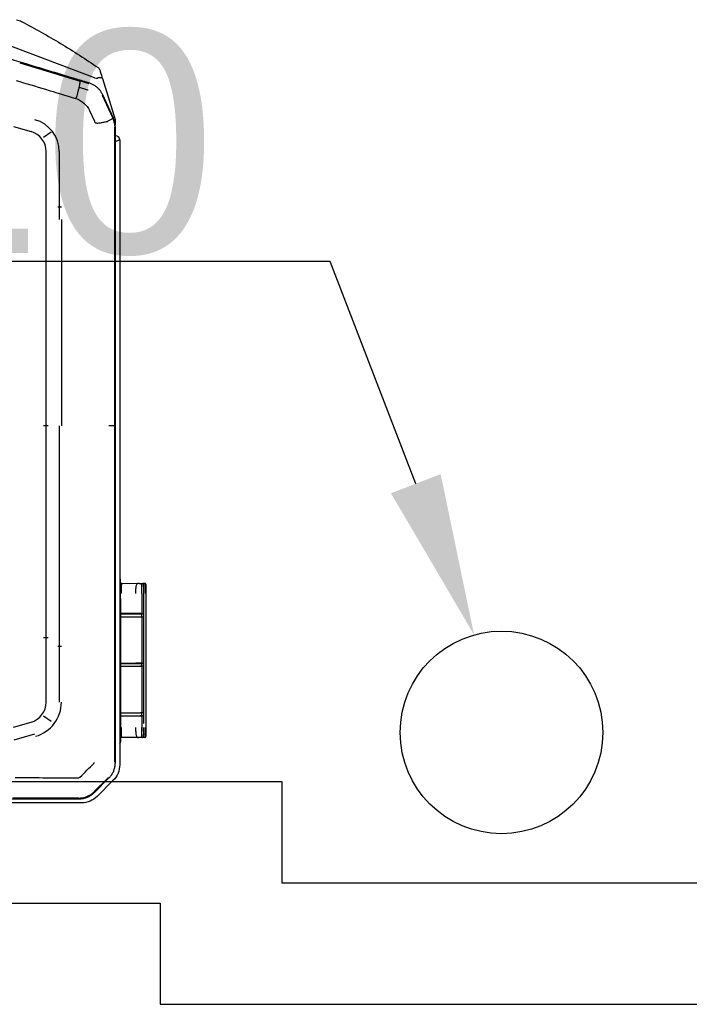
# Model space of a CAD drawing. Header units: millimetres. Extents: x 22250 to 51280, y -5012 to 7692.
# Tile 47 of 182: x 32157 to 32190, y 3493 to 3542. Entities that reach past the tile are written whole.
import ezdxf
from ezdxf import colors
from ezdxf.entities.mleader import LeaderData, LeaderLine
from ezdxf.math import Vec2, Vec3

# ---------------------------------------------------------------- set-up
doc = ezdxf.new("R2010")
doc.units = ezdxf.units.MM
doc.layers.add('E_podklad', color=252, linetype='Continuous')
doc.styles.get("Standard").update_dxf_attribs({"font": 'arial.ttf'})
doc.linetypes.add('BATTING', pattern='A,0.0001,-0.1,[134,ltypeshp.shx,S=0.1,R=0,X=-0.1,Y=0],-0.2,[134,ltypeshp.shx,S=0.1,R=180,X=0.1,Y=0],-0.1', length=0.4001)

# ---------------------------------------------------------------- blocks, each defined once
blk = doc.blocks.new('A$C557f46fc')
at = {"linetype": 'Continuous'}
for p, q in [((41.189, 122.746), (48.268, 122.746)), ((38.065, 120.516), (39.662, 122.113)), ((39.914, 121.71), (38.495, 120.291)), ((38.591, 120.294), (39.939, 121.639)), ((40.639, 122.12), (40.615, 122.176)), ((221.597, 122.343), (41.441, 122.343)), ((41.479, 122.274), (41.532, 122.274)), ((41.531, 122.272), (47.979, 122.261)), ((38.081, 119.567), (38.028, 119.589)), ((38.591, 120.294), (38.551, 120.254)), ((37.432, 57.282), (37.432, 118.989)), ((37.862, 118.764), (37.862, 56.037)), ((37.927, 118.741), (37.927, 85.523)), ((37.345, 114.908), (37.345, 116.708)), ((34.944, 116.283), (35.154, 116.286)), ((35.156, 116.286), (35.154, 116.286)), ((35.673, 116.29), (37.246, 116.307)), ((37.345, 115.907), (37.285, 115.907)), ((47.852, 116.529), (45.797, 115.942)), ((34.845, 102.078), (34.845, 115.297)), ((35.082, 102.077), (35.078, 114.9)), ((35.08, 114.144), (35.079, 114.9)), ((35.228, 115.299), (35.229, 114.146)), ((35.254, 114.158), (35.253, 115.297)), ((37.345, 102.568), (37.345, 114.908)), ((47.916, 115.285), (46.18, 114.789)), ((35.111, 114.144), (35.08, 114.144)), ((35.081, 109.243), (35.08, 113.844)), ((35.111, 113.844), (35.08, 113.844)), ((35.232, 114.146), (35.242, 114.156)), ((35.234, 114.143), (35.234, 113.843)), ((35.255, 109.257), (35.254, 113.843)), ((37.345, 114.143), (35.373, 114.143)), ((37.345, 113.843), (35.374, 113.843)), ((37.295, 114.157), (35.842, 114.165)), ((44.208, 114.7), (44.966, 114.18)), ((43.396, 107.302), (43.396, 112.796)), ((44.696, 112.796), (44.696, 107.302)), ((35.113, 109.243), (35.081, 109.243)), ((35.081, 108.971), (35.113, 108.971)), ((35.083, 104.37), (35.081, 108.971)), ((35.233, 109.246), (35.243, 109.255)), ((35.243, 108.959), (35.233, 108.969)), ((35.235, 109.243), (35.236, 108.972)), ((35.256, 104.371), (35.255, 108.957)), ((37.345, 109.242), (35.375, 109.242)), ((37.345, 108.972), (35.375, 108.972)), ((37.295, 109.256), (35.843, 109.264)), ((37.295, 108.958), (35.843, 108.95)), ((43.181, 107.302), (43.549, 107.302)), ((43.396, 106.428), (43.396, 107.302)), ((44.696, 107.302), (44.696, 106.428)), ((43.396, 85.523), (43.396, 106.428)), ((44.969, 106.428), (44.503, 106.428)), ((44.696, 106.428), (44.696, 85.523)), ((35.083, 104.37), (35.114, 104.371)), ((35.083, 104.07), (35.114, 104.07)), ((35.083, 102.077), (35.083, 104.07)), ((35.235, 104.068), (35.245, 104.058)), ((35.237, 104.371), (35.237, 104.071)), ((35.257, 102.078), (35.257, 104.057)), ((37.345, 104.372), (35.376, 104.371)), ((37.345, 104.071), (35.376, 104.071)), ((35.845, 104.05), (37.295, 104.057)), ((37.345, 102.568), (37.345, 100.768)), ((37.285, 101.468), (37.345, 101.468)), ((35.159, 101.09), (34.944, 101.092)), ((34.944, 101.092), (35.16, 101.089)), ((37.246, 101.069), (35.677, 101.085)), ((37.246, 101.069), (35.678, 101.085)), ((37.927, 85.523), (37.927, 61.143)), ((43.181, 65.144), (43.181, 85.523)), ((44.503, 85.523), (44.969, 85.523)), ((44.696, 85.523), (44.696, 63.944)), ((43.396, 63.944), (43.396, 65.144)), ((43.181, 63.944), (43.549, 63.944)), ((43.396, 58.449), (43.396, 63.944)), ((44.696, 63.944), (44.696, 58.449)), ((37.927, 61.143), (37.927, 56.049)), ((37.862, 56.882), (37.832, 56.882)), ((44.207, 56.545), (44.966, 57.065)), ((47.916, 55.961), (46.18, 56.457)), ((37.887, 55.291), (37.887, 55.803)), ((37.912, 55.577), (37.967, 55.589)), ((40.422, 54.394), (39.934, 55.457)), ((39.142, 51.223), (37.887, 55.291)), ((38.058, 55.137), (39.112, 52.838)), ((39.159, 52.886), (38.122, 55.153)), ((39.695, 52.16), (39.655, 52.111)), ((39.904, 51.157), (49.117, 47.688)), ((47.298, 49.685), (41.323, 51.483))]:
    blk.add_line(p, q, dxfattribs=at)
at = {"linetype": 'Continuous', "extrusion": (0, 0, -1)}
for centre, start, end in [((-41.189, 120.586), 45, 90), ((-39.592, 118.989), 0, 45)]:
    blk.add_arc(centre, 2.16, start, end, dxfattribs=at)
at = {"linetype": 'Continuous'}
for centre, start, end in [((37.832, 57.282), 180, 270), ((39.787, 50.488), 197.14126, 235.50637)]:
    blk.add_arc(centre, 0.4, start, end, dxfattribs=at)
for centre, major_axis, ratio, start_param, end_param in [((37.545, 116.708), (0.2, 0), 1, 2.168878, 3.141593), ((34.945, 116.183), (-0.1, 0), 1, 5.572775, 6.283185), ((34.945, 116.183), (-0.1, 0), 1, 4.722432, 5.271942), ((35.269, 115.29), (-0.001, 1.4), 0.01995, 0.882039, 1.565858), ((46.709, 112.796), (3.528, 0), 0.995519, 1.850018, 3.141593), ((46.788, 112.796), (2.092, 0), 0.995519, 1.865841, 3.141593), ((35.132, 114.146), (0.1, 0.0005), 0.017455, 4.162534, 6.265658), ((35.635, 114.161), (0.988, 0.005), 0.017455, 4.153807, 4.444433), ((35.635, 113.861), (0.988, 0.005), 0.017455, 4.153807, 4.444433), ((35.642, 114.158), (0.4, 0.002), 0.017455, 1.047121, 3.124066), ((37.245, 114.155), (0.1, 0.0005), 0.017455, 6.283104, 7.330301), ((35.133, 109.245), (0.1, 0.0005), 0.017455, 4.162534, 6.265658), ((35.133, 108.969), (-0.1, 0), 0.017455, 3.15913, 5.262255), ((35.636, 109.26), (0.988, 0.005), 0.017455, 4.153807, 4.444433), ((35.637, 108.954), (-0.988, 0.005), 0.017455, 4.980355, 5.270981), ((35.643, 109.257), (0.4, 0.002), 0.017455, 1.047121, 3.124066), ((35.643, 108.957), (-0.4, 0.002), 0.017455, 0.017538, 2.094482), ((37.245, 109.255), (0.1, 0.0005), 0.017455, 6.283104, 7.330301), ((37.245, 108.96), (-0.1, 0.0005), 0.017455, 2.094477, 3.141674), ((35.135, 104.069), (-0.1, 0), 0.017455, 3.15913, 5.262255), ((35.638, 104.353), (-0.988, 0.005), 0.017455, 4.980355, 5.270981), ((35.638, 104.053), (-0.988, 0.005), 0.017455, 4.980355, 5.270981), ((35.645, 104.057), (-0.4, 0.002), 0.017455, 0.017538, 2.094482), ((37.245, 104.059), (-0.1, 0.0005), 0.017455, 2.094477, 3.141674), ((34.945, 101.192), (-0.1, 0), 1, 0, 0.71037), ((34.945, 101.192), (-0.1, 0), 1, 1.011256, 1.560766), ((37.245, 100.969), (-0.1, 0), 1, 3.141593, 4.702359), ((37.545, 100.768), (-0.2, 0), 1, 0, 0.972715), ((46.676, 58.449), (3.28, 0), 0.995519, 3.141593, 4.441128), ((46.788, 58.449), (2.092, 0), 0.995519, 3.141593, 4.417344)]:
    blk.add_ellipse(centre, major_axis=major_axis, ratio=ratio, start_param=start_param, end_param=end_param, dxfattribs=at)
for centre, major_axis, ratio in [((37.895, 111.553), (0, -0.5), 0.017452), ((37.895, 64.44), (0, 0.5), 0.017453)]:
    blk.add_ellipse(centre, major_axis=major_axis, ratio=ratio, dxfattribs=at)
for points, knots in [([(41.441, 122.343), (41.328, 122.338), (41.102, 122.327), (40.771, 122.245), (40.457, 122.115), (40.165, 121.939), (39.998, 121.787), (39.914, 121.71)], [0, 0, 0, 0, 0.199971, 0.399955, 0.599953, 0.799968, 1, 1, 1, 1]), ([(41.478, 122.271), (41.242, 122.272), (41.005, 122.236), (40.566, 122.089), (40.362, 121.982), (40.115, 121.799), (40.053, 121.747), (39.993, 121.691)], [0, 0, 0, 0, 0.434849, 0.434849, 0.850781, 0.850781, 1, 1, 1, 1]), ([(38.495, 120.291), (38.418, 120.207), (38.266, 120.04), (38.09, 119.748), (37.96, 119.434), (37.877, 119.103), (37.867, 118.877), (37.862, 118.764)], [0, 0, 0, 0, 0.200001, 0.400001, 0.599999, 0.799999, 1, 1, 1, 1]), ([(34.939, 116.278), (34.93, 116.279), (34.913, 116.277), (34.887, 116.266), (34.865, 116.246), (34.856, 116.229), (34.852, 116.22)], [0, 0, 0, 0, 0.240387, 0.490724, 0.746129, 1, 1, 1, 1]), ([(34.944, 116.283), (34.939, 116.278), (34.931, 116.268), (34.919, 116.195), (34.912, 116.103), (34.904, 115.949), (34.892, 115.689), (34.892, 115.424), (34.891, 115.297)], [0, 0, 0, 0, 0.163877, 0.30578, 0.42579, 0.524061, 0.77284, 1, 1, 1, 1]), ([(35.078, 115.299), (35.078, 115.357), (35.078, 115.475), (35.081, 115.648), (35.087, 115.813), (35.097, 115.999), (35.112, 116.197), (35.13, 116.249), (35.14, 116.279)], [0, 0, 0, 0, 0.113787, 0.231188, 0.353199, 0.480712, 0.706712, 1, 1, 1, 1]), ([(35.154, 116.286), (35.18, 116.286), (35.26, 116.287), (35.45, 116.288), (35.562, 116.289), (35.673, 116.29)], [0, 0, 0, 0, 0.5, 0.5, 1, 1, 1, 1]), ([(35.673, 116.29), (35.637, 116.289), (35.551, 116.285), (35.423, 116.264), (35.328, 116.237), (35.275, 116.214), (35.26, 116.202), (35.254, 116.197)], [0, 0, 0, 0, 0.208735, 0.500317, 0.75027, 0.886014, 1, 1, 1, 1]), ([(35.673, 116.29), (35.686, 116.285), (35.71, 116.275), (35.743, 116.202), (35.771, 116.11), (35.804, 115.957), (35.833, 115.699), (35.839, 115.426), (35.841, 115.297)], [0, 0, 0, 0, 0.170313, 0.316827, 0.439664, 0.539052, 0.783475, 1, 1, 1, 1]), ([(37.295, 115.312), (37.295, 115.375), (37.294, 115.503), (37.291, 115.69), (37.287, 115.867), (37.28, 116.058), (37.263, 116.256), (37.252, 116.288), (37.246, 116.307)], [0, 0, 0, 0, 0.110388, 0.22525, 0.346033, 0.473982, 0.692647, 1, 1, 1, 1]), ([(34.891, 102.078), (34.891, 102.016), (34.891, 101.889), (34.894, 101.704), (34.899, 101.529), (34.908, 101.34), (34.919, 101.143), (34.935, 101.111), (34.944, 101.092)], [0, 0, 0, 0, 0.112037, 0.228343, 0.350117, 0.478408, 0.69584, 1, 1, 1, 1]), ([(35.145, 101.096), (35.14, 101.109), (35.13, 101.132), (35.116, 101.212), (35.107, 101.308), (35.096, 101.463), (35.084, 101.714), (35.082, 101.959), (35.082, 102.077)], [0, 0, 0, 0, 0.155708, 0.294413, 0.416247, 0.521413, 0.769796, 1, 1, 1, 1]), ([(35.082, 102.077), (35.082, 102.076), (35.082, 102.075), (35.082, 102.075), (35.082, 102.074), (35.082, 102.074), (35.082, 102.074), (35.082, 102.074), (35.082, 102.074), (35.082, 102.074), (35.082, 102.074), (35.083, 102.074), (35.083, 102.074), (35.083, 102.074), (35.083, 102.074), (35.083, 102.074), (35.083, 102.074), (35.083, 102.074), (35.083, 102.074), (35.083, 102.075), (35.083, 102.075), (35.083, 102.076), (35.083, 102.076), (35.083, 102.077)], [0, 0, 0, 0, 0.260232, 0.260232, 0.390152, 0.390152, 0.455589, 0.455589, 0.478138, 0.478138, 0.494719, 0.494719, 0.511416, 0.511416, 0.530341, 0.530341, 0.56043, 0.56043, 0.637843, 0.637843, 0.878219, 0.878219, 1, 1, 1, 1]), ([(35.845, 102.078), (35.845, 102.016), (35.844, 101.887), (35.834, 101.699), (35.819, 101.523), (35.794, 101.331), (35.742, 101.135), (35.701, 101.103), (35.678, 101.085)], [0, 0, 0, 0, 0.106421, 0.217828, 0.336261, 0.463423, 0.684856, 1, 1, 1, 1]), ([(34.852, 101.156), (34.856, 101.146), (34.865, 101.129), (34.887, 101.11), (34.913, 101.099), (34.93, 101.097), (34.939, 101.097)], [0, 0, 0, 0, 0.253869, 0.509276, 0.759614, 1, 1, 1, 1]), ([(35.259, 101.179), (35.265, 101.173), (35.28, 101.161), (35.333, 101.139), (35.428, 101.111), (35.557, 101.091), (35.642, 101.087), (35.678, 101.085)], [0, 0, 0, 0, 0.114672, 0.250015, 0.500029, 0.791569, 1, 1, 1, 1]), ([(37.246, 101.069), (37.25, 101.074), (37.256, 101.084), (37.265, 101.158), (37.274, 101.251), (37.285, 101.405), (37.292, 101.666), (37.294, 101.936), (37.295, 102.064)], [0, 0, 0, 0, 0.165725, 0.30897, 0.429832, 0.528492, 0.775962, 1, 1, 1, 1]), ([(35.513, 101.087), (35.46, 101.087), (35.408, 101.088), (35.266, 101.089), (35.185, 101.09), (35.159, 101.09)], [0, 0, 0, 0, 0.333624, 0.333624, 1, 1, 1, 1]), ([(37.432, 57.282), (37.437, 57.284), (37.446, 57.288), (37.521, 57.322), (37.648, 57.377), (37.773, 57.434), (37.853, 57.47), (37.861, 57.474)], [0, 0, 0, 0, 0.211963, 0.434536, 0.670027, 0.964306, 1, 1, 1, 1]), ([(37.862, 56.037), (37.866, 55.934), (37.875, 55.728), (37.942, 55.424), (38.02, 55.233), (38.058, 55.137)], [0, 0, 0, 0, 0.333328, 0.666661, 1, 1, 1, 1]), ([(38.123, 55.16), (37.997, 55.436), (37.927, 55.742), (37.927, 56.049), (37.927, 56.049), (37.927, 56.049)], [0, 0, 0, 0, 0.999505, 0.999505, 1, 1, 1, 1]), ([(38.638, 55.462), (38.592, 55.438), (38.495, 55.387), (38.363, 55.313), (38.236, 55.236), (38.136, 55.17), (38.121, 55.158), (38.113, 55.151)], [0, 0, 0, 0, 0.154479, 0.322184, 0.503043, 0.755741, 1, 1, 1, 1]), ([(39.934, 55.457), (39.921, 55.483), (39.895, 55.535), (39.831, 55.598), (39.747, 55.625), (39.632, 55.63), (39.518, 55.621), (39.406, 55.605), (39.294, 55.587), (39.155, 55.564), (38.934, 55.524), (38.773, 55.492), (38.665, 55.471)], [0, 0, 0, 0, 0.063444, 0.125641, 0.187787, 0.250691, 0.375621, 0.43817, 0.500642, 0.625445, 0.750334, 1, 1, 1, 1]), ([(39.112, 52.838), (39.158, 52.748), (39.25, 52.567), (39.435, 52.322), (39.653, 52.103), (39.9, 51.918), (40.167, 51.769), (40.357, 51.703), (40.451, 51.671)], [0, 0, 0, 0, 0.164732, 0.332464, 0.501556, 0.670288, 0.836962, 1, 1, 1, 1]), ([(47.659, 51.426), (46.695, 51.716), (45.731, 52.007), (43.764, 52.599), (42.76, 52.901), (41.757, 53.203)], [0, 0, 0, 0, 0.489998, 0.489998, 1, 1, 1, 1]), ([(40.451, 51.671), (40.553, 51.64), (40.655, 51.609), (41.166, 51.455), (41.574, 51.331), (43.616, 50.714), (45.25, 50.219), (48.135, 49.344), (49.388, 48.964), (50.64, 48.585)], [0, 0, 0, 0, 0.030057, 0.030057, 0.150285, 0.150285, 0.631198, 0.631198, 1, 1, 1, 1]), ([(40.531, 52.38), (40.542, 52.377), (40.553, 52.373), (40.704, 52.322), (40.846, 52.279), (41.131, 52.201), (41.274, 52.167), (41.429, 52.137), (41.438, 52.135), (41.447, 52.133)], [0, 0, 0, 0, 0.036866, 0.036866, 0.504699, 0.504699, 0.970315, 0.970315, 1, 1, 1, 1]), ([(41.447, 52.133), (41.422, 52.039), (41.398, 51.948), (41.36, 51.785), (41.345, 51.712), (41.325, 51.593), (41.32, 51.545), (41.32, 51.492), (41.323, 51.477), (41.329, 51.47), (41.33, 51.47), (41.331, 51.469)], [0, 0, 0, 0, 0.2609, 0.2609, 0.5218, 0.5218, 0.782701, 0.782701, 0.970671, 0.970671, 1, 1, 1, 1]), ([(39.405, 50.37), (39.331, 50.61), (39.258, 50.848), (39.17, 51.132), (39.156, 51.177), (39.142, 51.223)], [0, 0, 0, 0, 0.83827, 0.83827, 1, 1, 1, 1]), ([(39.142, 51.223), (39.142, 51.223), (39.142, 51.223), (39.149, 51.201), (39.17, 51.184), (39.237, 51.161), (39.284, 51.155), (39.397, 51.154), (39.463, 51.159), (39.562, 51.174), (39.59, 51.179), (39.618, 51.184)], [0, 0, 0, 0, 0.003941, 0.003941, 0.301622, 0.301622, 0.599603, 0.599603, 0.892581, 0.892581, 1, 1, 1, 1]), ([(39.904, 51.156), (39.896, 51.159), (39.888, 51.162), (39.795, 51.192), (39.701, 51.201), (39.619, 51.184)], [0, 0, 0, 0, 0.086433, 0.086433, 1, 1, 1, 1]), ([(47.118, 45.606), (45.816, 46.288), (44.534, 47.009), (42.015, 48.526), (40.779, 49.322), (39.569, 50.153)], [0, 0, 0, 0, 0.5, 0.5, 1, 1, 1, 1])]:
    blk.add_open_spline(points, degree=3, knots=knots, dxfattribs=at)
for points, degree in [([(39.938, 121.652), (39.956, 121.67), (39.974, 121.688), (39.993, 121.705)], 3), ([(41.358, 120.219), (40.898, 119.761), (40.439, 119.303), (39.98, 118.845)], 3), ([(41.47, 120.265), (41.426, 120.265), (41.388, 120.25), (41.358, 120.219)], 3), ([(47.75, 120.255), (45.657, 120.258), (43.563, 120.262), (41.47, 120.265)], 3), ([(39.98, 118.845), (39.949, 118.814), (39.934, 118.777), (39.934, 118.734)], 3), ([(34.845, 115.297), (34.845, 115.384), (34.845, 115.556), (34.845, 115.717), (34.845, 115.862), (34.845, 115.986), (34.845, 116.083), (34.845, 116.149), (34.845, 116.183), (34.845, 116.183)], 2), ([(35.14, 116.279), (35.145, 116.281), (35.15, 116.283), (35.154, 116.286)], 3), ([(35.171, 116.284), (35.152, 116.285)], 1), ([(35.247, 116.18), (35.246, 116.171), (35.243, 116.124), (35.24, 116.05), (35.237, 115.95), (35.235, 115.83), (35.233, 115.691), (35.232, 115.54), (35.231, 115.38), (35.232, 115.299)], 2), ([(34.845, 101.192), (34.845, 101.192), (34.845, 101.226), (34.845, 101.293), (34.845, 101.39), (34.845, 101.513), (34.845, 101.658), (34.845, 101.819), (34.845, 101.991), (34.845, 102.078)], 2), ([(35.236, 102.077), (35.236, 101.995), (35.236, 101.836), (35.237, 101.685), (35.239, 101.546), (35.241, 101.426), (35.244, 101.327), (35.247, 101.252), (35.25, 101.205), (35.252, 101.196)], 2), ([(35.159, 101.09), (35.154, 101.092), (35.15, 101.094), (35.145, 101.096)], 3), ([(38.665, 55.471), (38.655, 55.469), (38.646, 55.466), (38.638, 55.462)], 3), ([(38.114, 55.15), (38.114, 55.15), (38.113, 55.151), (38.113, 55.151)], 3), ([(41.757, 53.203), (41.185, 53.392), (40.673, 53.846), (40.422, 54.394)], 3), ([(41.447, 52.133), (41.545, 52.485), (41.649, 52.842), (41.757, 53.203)], 3), ([(41.331, 51.469), (41.05, 51.554), (40.77, 51.637), (40.492, 51.72)], 3), ([(41.447, 52.133), (41.447, 52.133)], 1), ([(39.569, 50.153), (39.563, 50.157), (39.561, 50.159), (39.561, 50.159)], 3), ([(47.617, 45.425), (47.441, 45.463), (47.274, 45.525), (47.118, 45.606)], 3)]:
    blk.add_open_spline(points, degree=degree, dxfattribs=at)
blk.add_rational_spline([(37.917, 85.523), (37.927, 85.523), (38.495, 85.523)], [1, 0.828621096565, 1], degree=2, dxfattribs=at)

msp = doc.modelspace()

# ---------------------------------------------------------------- linework, layer by layer
at = {"layer": 'E_podklad', "ltscale": 2}
msp.add_lwpolyline([(31978.009, 3504.133), (32170.009, 3504.133), (32170.009, 3499.133), (32234.009, 3499.133)], dxfattribs=at)
at = {"layer": 'E_podklad', "linetype": 'BATTING', "ltscale": 14}
msp.add_lwpolyline([(31978.009, 3498.133), (32164.009, 3498.133), (32164.009, 3493.133), (32234.009, 3493.133)], dxfattribs=at)
at = {"layer": 'E_podklad'}
msp.add_circle((32180.853, 3506.554), 5, dxfattribs=at)

# ---------------------------------------------------------------- block references
at = {"xscale": 0.5, "yscale": 0.5, "zscale": 0.5, "rotation": 180}
msp.add_blockref('A$C557f46fc', (32180.732, 3564.45), dxfattribs=at)

# ---------------------------------------------------------------- texts
at = {"layer": 'E_podklad'}
msp.add_text('RS %%C10', height=11, dxfattribs=at).set_placement((32112.124, 3530.224))

# ---------------------------------------------------------------- leaders
ml = msp.add_multileader_mtext('Standard', dxfattribs=at)
ml.set_content('', color=256)
ml.set_leader_properties()
ml.build(insert=Vec2(0, 0))
ml.multileader.update_dxf_attribs({"dogleg_length": 35, "arrow_head_size": 8})
ctx = ml.context
ctx.base_point, ctx.arrow_head_size, ctx.plane_origin = Vec3(32133.399, 3529.806), 8, Vec3(32219.139, 3504.958)
ctx.text_align_type, ctx.attachment_type = 2, 2
notes = []
notes.append((ctx, [(0, (1, 1, 0), (32172.399, 3529.806), (-1, 0), 35, [(0, [(32179.502, 3511.368)], 0, [])])]))
ctx.mtext.insert, ctx.mtext.alignment, ctx.mtext.flow_direction = Vec3(32135.399, 3529.806), 3, 5
for ctx, leaders in notes:
    for number, flags, end, landing, length, lines in leaders:
        leader = LeaderData()
        leader.index, (leader.has_last_leader_line, leader.has_dogleg_vector, leader.attachment_direction) = number, flags
        leader.last_leader_point, leader.dogleg_vector, leader.dogleg_length = Vec3(end), Vec3(landing), length
        for number, points, colour, breaks in lines:
            line = LeaderLine()
            line.index, line.vertices, line.color, line.breaks = number, Vec3.list(points), colors.encode_raw_color(colour), breaks
            leader.lines.append(line)
        ctx.leaders.append(leader)

doc.saveas('drawing.dxf')
